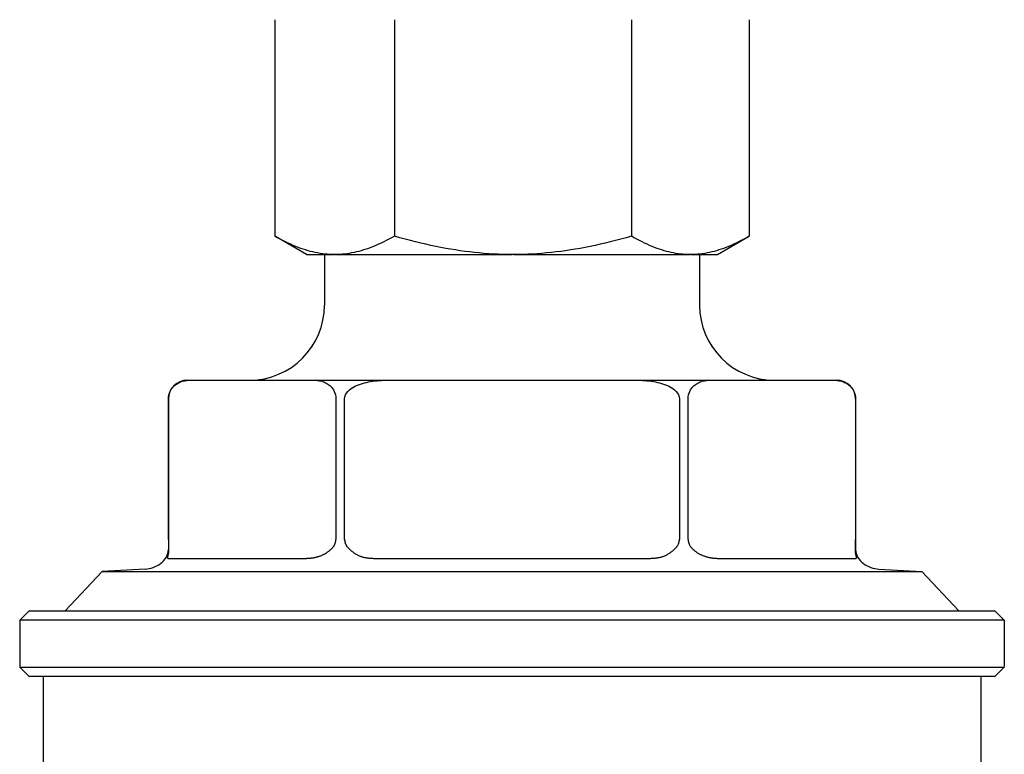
# Model space of a CAD drawing. Header units: millimetres. Extents: x 84 to 3814, y -7 to 443.
# Tile 2 of 8: x 310 to 362, y 247 to 286. Entities that reach past the tile are written whole.
import ezdxf

# ---------------------------------------------------------------- set-up
doc = ezdxf.new("R2010")
doc.units = ezdxf.units.MM
doc.layers.add('DETAIL', color=2, linetype='Continuous')

msp = doc.modelspace()

# ---------------------------------------------------------------- linework, layer by layer
at = {"layer": 'DETAIL'}
for p, q in [((323.597, 285.823), (323.597, 274.279)), ((329.971, 285.823), (329.971, 274.279)), ((342.615, 285.823), (342.615, 274.279)), ((348.885, 285.823), (348.885, 274.279)), ((325.291, 273.301), (323.631, 274.259)), ((347.191, 273.301), (348.851, 274.259)), ((325.291, 273.301), (326.764, 273.301)), ((326.241, 273.301), (326.241, 270.601)), ((326.804, 273.301), (326.764, 273.301)), ((326.804, 273.301), (336.253, 273.301)), ((336.332, 273.301), (336.253, 273.301)), ((336.332, 273.301), (345.73, 273.301)), ((345.77, 273.301), (345.73, 273.301)), ((345.77, 273.301), (347.191, 273.301)), ((346.241, 273.301), (346.241, 270.601)), ((318.921, 266.601), (319.068, 266.601)), ((319.068, 266.601), (325.702, 266.601)), ((325.702, 266.601), (329.608, 266.601)), ((329.608, 266.601), (342.875, 266.601)), ((342.875, 266.601), (346.781, 266.601)), ((346.781, 266.601), (353.414, 266.601)), ((353.414, 266.601), (353.562, 266.601)), ((317.921, 265.601), (317.921, 257.572)), ((317.923, 258.101), (317.923, 265.601)), ((326.847, 265.601), (326.847, 258.101)), ((327.317, 258.101), (327.317, 265.601)), ((345.166, 265.601), (345.166, 258.101)), ((345.636, 258.101), (345.636, 265.601)), ((354.56, 265.601), (354.56, 258.101)), ((354.562, 265.601), (354.562, 257.572)), ((317.906, 257.101), (325.132, 257.101)), ((329.016, 257.101), (343.467, 257.101)), ((347.351, 257.101), (354.576, 257.101)), ((314.388, 256.394), (312.42, 254.301)), ((316.686, 256.534), (314.388, 256.394)), ((314.388, 256.394), (358.095, 256.394)), ((355.797, 256.534), (358.095, 256.394)), ((358.095, 256.394), (360.063, 254.301)), ((310.491, 254.301), (309.991, 253.801)), ((310.491, 254.301), (361.991, 254.301)), ((361.991, 254.301), (362.491, 253.801)), ((362.491, 253.801), (309.991, 253.801)), ((309.991, 253.801), (309.991, 251.301)), ((362.491, 253.801), (362.491, 251.301)), ((309.991, 251.301), (362.491, 251.301)), ((310.491, 250.801), (309.991, 251.301)), ((361.991, 250.801), (362.491, 251.301)), ((361.991, 250.801), (310.491, 250.801)), ((311.241, 250.801), (311.241, 241.301)), ((361.241, 250.801), (361.241, 241.301))]:
    msp.add_line(p, q, dxfattribs=at)
at = {"layer": 'DETAIL', "flags": 128}
for points in [[(326.764, 273.301), (326.637, 273.303), (326.511, 273.309), (326.384, 273.317), (326.258, 273.33), (326.132, 273.345), (326.005, 273.364), (325.879, 273.385), (325.752, 273.411), (325.624, 273.439), (325.496, 273.471), (325.368, 273.506), (325.239, 273.544), (325.109, 273.586), (324.978, 273.631), (324.846, 273.679), (324.713, 273.731), (324.579, 273.787), (324.444, 273.846), (324.307, 273.908), (324.169, 273.975), (324.029, 274.045), (323.887, 274.119), (323.743, 274.197), (323.597, 274.279)], [(323.597, 274.279), (323.599, 274.278), (323.6, 274.277), (323.602, 274.276), (323.603, 274.276), (323.605, 274.275), (323.606, 274.274), (323.607, 274.273), (323.609, 274.272), (323.61, 274.271), (323.612, 274.271), (323.613, 274.27), (323.614, 274.269), (323.616, 274.268), (323.617, 274.267), (323.619, 274.267), (323.62, 274.266), (323.622, 274.265), (323.623, 274.264), (323.624, 274.263), (323.626, 274.262), (323.627, 274.262), (323.629, 274.261), (323.63, 274.26), (323.631, 274.259)], [(329.971, 274.279), (329.825, 274.197), (329.682, 274.119), (329.54, 274.045), (329.4, 273.975), (329.261, 273.908), (329.125, 273.846), (328.989, 273.787), (328.855, 273.731), (328.722, 273.679), (328.59, 273.631), (328.46, 273.586), (328.33, 273.544), (328.2, 273.506), (328.072, 273.471), (327.944, 273.439), (327.817, 273.411), (327.69, 273.385), (327.563, 273.364), (327.437, 273.345), (327.31, 273.33), (327.184, 273.317), (327.058, 273.309), (326.931, 273.303), (326.804, 273.301)], [(336.253, 273.301), (336.002, 273.303), (335.75, 273.309), (335.5, 273.317), (335.249, 273.33), (334.998, 273.345), (334.748, 273.364), (334.496, 273.385), (334.244, 273.411), (333.992, 273.439), (333.738, 273.471), (333.483, 273.506), (333.227, 273.544), (332.969, 273.586), (332.71, 273.631), (332.448, 273.679), (332.185, 273.731), (331.918, 273.787), (331.65, 273.846), (331.378, 273.908), (331.104, 273.975), (330.826, 274.045), (330.545, 274.119), (330.26, 274.197), (329.971, 274.279)], [(342.615, 274.279), (342.326, 274.197), (342.041, 274.119), (341.76, 274.045), (341.482, 273.975), (341.207, 273.908), (340.936, 273.846), (340.667, 273.787), (340.401, 273.731), (340.138, 273.679), (339.876, 273.631), (339.616, 273.586), (339.359, 273.544), (339.102, 273.506), (338.848, 273.471), (338.594, 273.439), (338.341, 273.411), (338.089, 273.385), (337.838, 273.364), (337.587, 273.345), (337.337, 273.33), (337.086, 273.317), (336.835, 273.309), (336.584, 273.303), (336.332, 273.301)], [(345.73, 273.301), (345.606, 273.303), (345.481, 273.309), (345.357, 273.317), (345.232, 273.33), (345.108, 273.345), (344.984, 273.364), (344.859, 273.385), (344.734, 273.411), (344.609, 273.439), (344.483, 273.471), (344.357, 273.506), (344.23, 273.544), (344.102, 273.586), (343.973, 273.631), (343.843, 273.679), (343.713, 273.731), (343.581, 273.787), (343.447, 273.846), (343.313, 273.908), (343.177, 273.975), (343.039, 274.045), (342.899, 274.119), (342.758, 274.197), (342.615, 274.279)], [(348.885, 274.279), (348.742, 274.197), (348.601, 274.119), (348.461, 274.045), (348.323, 273.975), (348.187, 273.908), (348.053, 273.846), (347.919, 273.787), (347.787, 273.731), (347.657, 273.679), (347.527, 273.631), (347.398, 273.586), (347.27, 273.544), (347.143, 273.506), (347.017, 273.471), (346.891, 273.439), (346.766, 273.411), (346.641, 273.385), (346.516, 273.364), (346.392, 273.345), (346.268, 273.33), (346.143, 273.317), (346.019, 273.309), (345.894, 273.303), (345.77, 273.301)], [(317.923, 265.601), (317.929, 265.713), (317.948, 265.819), (317.975, 265.915), (318.01, 266.002), (318.051, 266.081), (318.096, 266.152), (318.141, 266.212), (318.189, 266.265), (318.24, 266.315), (318.293, 266.359), (318.348, 266.399), (318.402, 266.434), (318.454, 266.463), (318.506, 266.488), (318.56, 266.511), (318.616, 266.53), (318.672, 266.548), (318.73, 266.562), (318.788, 266.574), (318.845, 266.584), (318.903, 266.592), (318.959, 266.597), (319.014, 266.6), (319.068, 266.601)], [(325.702, 266.601), (325.755, 266.6), (325.811, 266.597), (325.867, 266.592), (325.925, 266.584), (325.982, 266.574), (326.04, 266.562), (326.097, 266.548), (326.154, 266.53), (326.209, 266.511), (326.264, 266.488), (326.316, 266.463), (326.368, 266.434), (326.422, 266.399), (326.476, 266.359), (326.53, 266.315), (326.581, 266.265), (326.629, 266.212), (326.674, 266.152), (326.719, 266.081), (326.76, 266.002), (326.795, 265.915), (326.822, 265.819), (326.84, 265.713), (326.847, 265.601)], [(327.317, 265.601), (327.33, 265.713), (327.367, 265.819), (327.422, 265.915), (327.492, 266.002), (327.574, 266.081), (327.663, 266.152), (327.753, 266.212), (327.849, 266.265), (327.952, 266.315), (328.058, 266.359), (328.167, 266.399), (328.275, 266.434), (328.38, 266.463), (328.484, 266.488), (328.592, 266.511), (328.703, 266.53), (328.816, 266.548), (328.931, 266.562), (329.047, 266.574), (329.162, 266.584), (329.277, 266.592), (329.39, 266.597), (329.5, 266.6), (329.608, 266.601)], [(342.875, 266.601), (342.982, 266.6), (343.093, 266.597), (343.206, 266.592), (343.321, 266.584), (343.436, 266.574), (343.551, 266.562), (343.666, 266.548), (343.779, 266.53), (343.89, 266.511), (343.999, 266.488), (344.103, 266.463), (344.208, 266.434), (344.316, 266.399), (344.424, 266.359), (344.531, 266.315), (344.633, 266.265), (344.73, 266.212), (344.82, 266.152), (344.909, 266.081), (344.991, 266.002), (345.061, 265.915), (345.116, 265.819), (345.152, 265.713), (345.166, 265.601)], [(345.636, 265.601), (345.642, 265.714), (345.66, 265.819), (345.689, 265.918), (345.723, 266.003), (345.763, 266.08), (345.808, 266.151), (345.856, 266.214), (345.906, 266.27), (345.955, 266.317), (346.004, 266.359), (346.056, 266.396), (346.109, 266.43), (346.163, 266.461), (346.218, 266.488), (346.274, 266.511), (346.331, 266.532), (346.388, 266.549), (346.445, 266.564), (346.503, 266.576), (346.56, 266.585), (346.616, 266.592), (346.672, 266.597), (346.727, 266.6), (346.781, 266.601)], [(353.414, 266.601), (353.468, 266.6), (353.523, 266.597), (353.579, 266.592), (353.636, 266.585), (353.693, 266.576), (353.75, 266.564), (353.807, 266.549), (353.865, 266.532), (353.921, 266.511), (353.977, 266.488), (354.033, 266.461), (354.087, 266.43), (354.14, 266.396), (354.191, 266.359), (354.241, 266.317), (354.29, 266.27), (354.339, 266.214), (354.387, 266.151), (354.432, 266.08), (354.472, 266.003), (354.506, 265.918), (354.535, 265.819), (354.553, 265.714), (354.56, 265.601)], [(317.923, 258.101), (317.923, 258.075), (317.923, 258.049), (317.923, 258.023), (317.923, 257.998), (317.923, 257.973), (317.923, 257.948), (317.923, 257.923), (317.924, 257.899), (317.924, 257.875), (317.924, 257.852), (317.924, 257.829), (317.924, 257.806), (317.925, 257.784), (317.925, 257.762), (317.925, 257.741), (317.926, 257.72), (317.926, 257.699), (317.927, 257.68), (317.927, 257.66), (317.928, 257.642), (317.928, 257.623), (317.929, 257.606), (317.93, 257.588), (317.93, 257.572)], [(326.577, 257.572), (326.595, 257.589), (326.613, 257.606), (326.631, 257.623), (326.648, 257.641), (326.664, 257.659), (326.68, 257.678), (326.695, 257.697), (326.71, 257.716), (326.724, 257.735), (326.738, 257.755), (326.751, 257.777), (326.764, 257.798), (326.776, 257.821), (326.788, 257.845), (326.799, 257.869), (326.809, 257.894), (326.818, 257.919), (326.825, 257.945), (326.832, 257.971), (326.837, 257.997), (326.842, 258.023), (326.845, 258.049), (326.846, 258.075), (326.847, 258.101)], [(327.317, 258.101), (327.318, 258.075), (327.32, 258.049), (327.323, 258.023), (327.327, 257.998), (327.332, 257.973), (327.338, 257.948), (327.346, 257.923), (327.354, 257.899), (327.364, 257.875), (327.374, 257.852), (327.385, 257.829), (327.397, 257.806), (327.41, 257.784), (327.424, 257.762), (327.439, 257.741), (327.454, 257.72), (327.47, 257.699), (327.486, 257.68), (327.503, 257.66), (327.521, 257.642), (327.539, 257.623), (327.557, 257.606), (327.576, 257.588), (327.594, 257.572)], [(344.888, 257.572), (344.907, 257.588), (344.925, 257.605), (344.943, 257.622), (344.96, 257.639), (344.977, 257.657), (344.993, 257.676), (345.009, 257.694), (345.024, 257.713), (345.039, 257.733), (345.053, 257.754), (345.067, 257.776), (345.081, 257.798), (345.094, 257.821), (345.106, 257.845), (345.117, 257.869), (345.127, 257.894), (345.136, 257.919), (345.143, 257.945), (345.15, 257.971), (345.156, 257.997), (345.16, 258.023), (345.163, 258.049), (345.165, 258.075), (345.166, 258.101)], [(345.636, 258.101), (345.636, 258.075), (345.638, 258.049), (345.641, 258.023), (345.645, 257.998), (345.65, 257.973), (345.656, 257.948), (345.664, 257.923), (345.672, 257.899), (345.681, 257.875), (345.691, 257.852), (345.702, 257.829), (345.714, 257.806), (345.727, 257.784), (345.74, 257.762), (345.755, 257.741), (345.769, 257.72), (345.785, 257.699), (345.801, 257.68), (345.817, 257.66), (345.834, 257.642), (345.852, 257.623), (345.869, 257.606), (345.887, 257.588), (345.906, 257.572)], [(354.552, 257.572), (354.553, 257.589), (354.554, 257.606), (354.554, 257.623), (354.555, 257.641), (354.555, 257.659), (354.556, 257.678), (354.556, 257.697), (354.557, 257.716), (354.557, 257.735), (354.557, 257.755), (354.558, 257.777), (354.558, 257.798), (354.558, 257.821), (354.559, 257.845), (354.559, 257.869), (354.559, 257.894), (354.559, 257.919), (354.559, 257.945), (354.56, 257.971), (354.56, 257.997), (354.56, 258.023), (354.56, 258.049), (354.56, 258.075), (354.56, 258.101)], [(317.93, 257.572), (317.931, 257.549), (317.931, 257.527), (317.931, 257.505), (317.93, 257.484), (317.928, 257.463), (317.927, 257.443), (317.924, 257.423), (317.922, 257.404), (317.919, 257.385), (317.916, 257.367), (317.913, 257.349), (317.91, 257.332), (317.906, 257.316), (317.903, 257.3), (317.899, 257.285), (317.895, 257.27), (317.892, 257.256), (317.888, 257.242), (317.885, 257.229), (317.882, 257.217), (317.878, 257.205), (317.876, 257.194), (317.873, 257.184), (317.871, 257.175)], [(325.82, 257.175), (325.859, 257.185), (325.897, 257.196), (325.935, 257.207), (325.971, 257.219), (326.007, 257.231), (326.043, 257.244), (326.077, 257.258), (326.111, 257.272), (326.145, 257.287), (326.178, 257.303), (326.21, 257.319), (326.242, 257.335), (326.273, 257.352), (326.303, 257.37), (326.333, 257.388), (326.362, 257.407), (326.391, 257.426), (326.419, 257.445), (326.446, 257.465), (326.474, 257.486), (326.5, 257.507), (326.526, 257.528), (326.552, 257.55), (326.577, 257.572)], [(327.594, 257.572), (327.62, 257.55), (327.645, 257.529), (327.671, 257.507), (327.697, 257.486), (327.723, 257.466), (327.749, 257.445), (327.776, 257.425), (327.803, 257.406), (327.829, 257.387), (327.856, 257.369), (327.884, 257.352), (327.912, 257.334), (327.94, 257.318), (327.968, 257.302), (327.997, 257.287), (328.027, 257.272), (328.057, 257.257), (328.088, 257.244), (328.12, 257.231), (328.153, 257.218), (328.186, 257.206), (328.221, 257.195), (328.256, 257.185), (328.292, 257.175)], [(344.191, 257.175), (344.228, 257.185), (344.264, 257.196), (344.299, 257.207), (344.333, 257.22), (344.366, 257.232), (344.398, 257.246), (344.43, 257.26), (344.46, 257.274), (344.49, 257.289), (344.519, 257.305), (344.548, 257.321), (344.576, 257.338), (344.604, 257.355), (344.631, 257.373), (344.658, 257.391), (344.685, 257.409), (344.711, 257.428), (344.736, 257.448), (344.762, 257.468), (344.787, 257.488), (344.813, 257.508), (344.838, 257.529), (344.863, 257.55), (344.888, 257.572)], [(345.905, 257.572), (345.931, 257.549), (345.958, 257.527), (345.985, 257.505), (346.012, 257.484), (346.04, 257.463), (346.068, 257.443), (346.096, 257.423), (346.126, 257.404), (346.155, 257.385), (346.185, 257.367), (346.216, 257.349), (346.247, 257.332), (346.279, 257.316), (346.311, 257.3), (346.344, 257.284), (346.378, 257.269), (346.412, 257.255), (346.447, 257.242), (346.483, 257.229), (346.519, 257.216), (346.555, 257.205), (346.591, 257.194), (346.627, 257.184), (346.662, 257.175)], [(354.612, 257.175), (354.609, 257.185), (354.607, 257.196), (354.604, 257.207), (354.601, 257.219), (354.597, 257.232), (354.594, 257.245), (354.59, 257.259), (354.586, 257.273), (354.583, 257.288), (354.579, 257.304), (354.575, 257.32), (354.572, 257.337), (354.569, 257.354), (354.565, 257.372), (354.563, 257.39), (354.56, 257.409), (354.558, 257.428), (354.556, 257.447), (354.554, 257.467), (354.553, 257.487), (354.552, 257.508), (354.552, 257.529), (354.552, 257.55), (354.552, 257.572)], [(317.871, 257.175), (317.869, 257.168), (317.868, 257.161), (317.867, 257.155), (317.867, 257.149), (317.866, 257.144), (317.866, 257.139), (317.866, 257.134), (317.867, 257.13), (317.867, 257.126), (317.868, 257.123), (317.869, 257.119), (317.871, 257.116), (317.872, 257.114), (317.874, 257.111), (317.877, 257.109), (317.879, 257.107), (317.882, 257.106), (317.884, 257.105), (317.888, 257.103), (317.891, 257.102), (317.894, 257.102), (317.898, 257.101), (317.902, 257.101), (317.906, 257.101)], [(325.132, 257.101), (325.161, 257.101), (325.19, 257.101), (325.219, 257.102), (325.248, 257.103), (325.277, 257.104), (325.306, 257.105), (325.335, 257.106), (325.364, 257.108), (325.393, 257.11), (325.422, 257.112), (325.45, 257.115), (325.479, 257.117), (325.508, 257.12), (325.537, 257.124), (325.565, 257.127), (325.594, 257.131), (325.623, 257.135), (325.651, 257.14), (325.68, 257.145), (325.708, 257.15), (325.736, 257.156), (325.764, 257.162), (325.792, 257.168), (325.82, 257.175)], [(328.292, 257.175), (328.319, 257.168), (328.347, 257.161), (328.374, 257.155), (328.402, 257.15), (328.431, 257.144), (328.459, 257.139), (328.488, 257.135), (328.517, 257.131), (328.547, 257.127), (328.576, 257.123), (328.606, 257.12), (328.636, 257.117), (328.667, 257.114), (328.697, 257.112), (328.728, 257.11), (328.759, 257.108), (328.791, 257.106), (328.822, 257.105), (328.854, 257.103), (328.886, 257.103), (328.918, 257.102), (328.951, 257.101), (328.983, 257.101), (329.016, 257.101)], [(343.467, 257.101), (343.499, 257.101), (343.531, 257.101), (343.563, 257.102), (343.595, 257.103), (343.627, 257.103), (343.659, 257.105), (343.69, 257.106), (343.721, 257.108), (343.752, 257.109), (343.783, 257.112), (343.814, 257.114), (343.844, 257.117), (343.874, 257.12), (343.904, 257.123), (343.934, 257.127), (343.964, 257.13), (343.993, 257.135), (344.022, 257.139), (344.051, 257.144), (344.08, 257.15), (344.108, 257.155), (344.136, 257.161), (344.164, 257.168), (344.191, 257.175)], [(346.662, 257.175), (346.691, 257.168), (346.72, 257.161), (346.749, 257.155), (346.779, 257.149), (346.808, 257.144), (346.838, 257.139), (346.867, 257.134), (346.896, 257.13), (346.926, 257.126), (346.955, 257.122), (346.984, 257.119), (347.013, 257.116), (347.042, 257.113), (347.071, 257.111), (347.099, 257.109), (347.128, 257.107), (347.156, 257.106), (347.185, 257.104), (347.213, 257.103), (347.241, 257.102), (347.269, 257.102), (347.296, 257.101), (347.324, 257.101), (347.351, 257.101)], [(354.576, 257.101), (354.581, 257.101), (354.585, 257.101), (354.589, 257.102), (354.592, 257.103), (354.596, 257.104), (354.599, 257.105), (354.602, 257.106), (354.604, 257.108), (354.607, 257.11), (354.609, 257.112), (354.611, 257.115), (354.612, 257.117), (354.614, 257.12), (354.615, 257.124), (354.616, 257.127), (354.616, 257.131), (354.616, 257.135), (354.617, 257.14), (354.616, 257.145), (354.616, 257.15), (354.615, 257.156), (354.614, 257.162), (354.613, 257.168), (354.612, 257.175)]]:
    msp.add_lwpolyline(points, dxfattribs=at)
at = {"layer": 'DETAIL'}
for centre, radius, start, end in [((322.241, 270.601), 4, 270, 0), ((350.241, 270.601), 4, 180, 270), ((318.921, 265.601), 1, 90, 180), ((353.562, 265.601), 1, 0, 90), ((317.12, 257.572), 0.801, 330.3044, 0), ((355.363, 257.572), 0.801, 180, 209.6956), ((316.59, 258.092), 1.561, 273.51, 305.4991), ((316.853, 257.724), 1.108, 305.4991, 330.3044), ((355.63, 257.724), 1.108, 209.6956, 234.5009), ((355.892, 258.092), 1.561, 234.5009, 266.49)]:
    msp.add_arc(centre, radius, start, end, dxfattribs=at)

doc.saveas('drawing.dxf')
